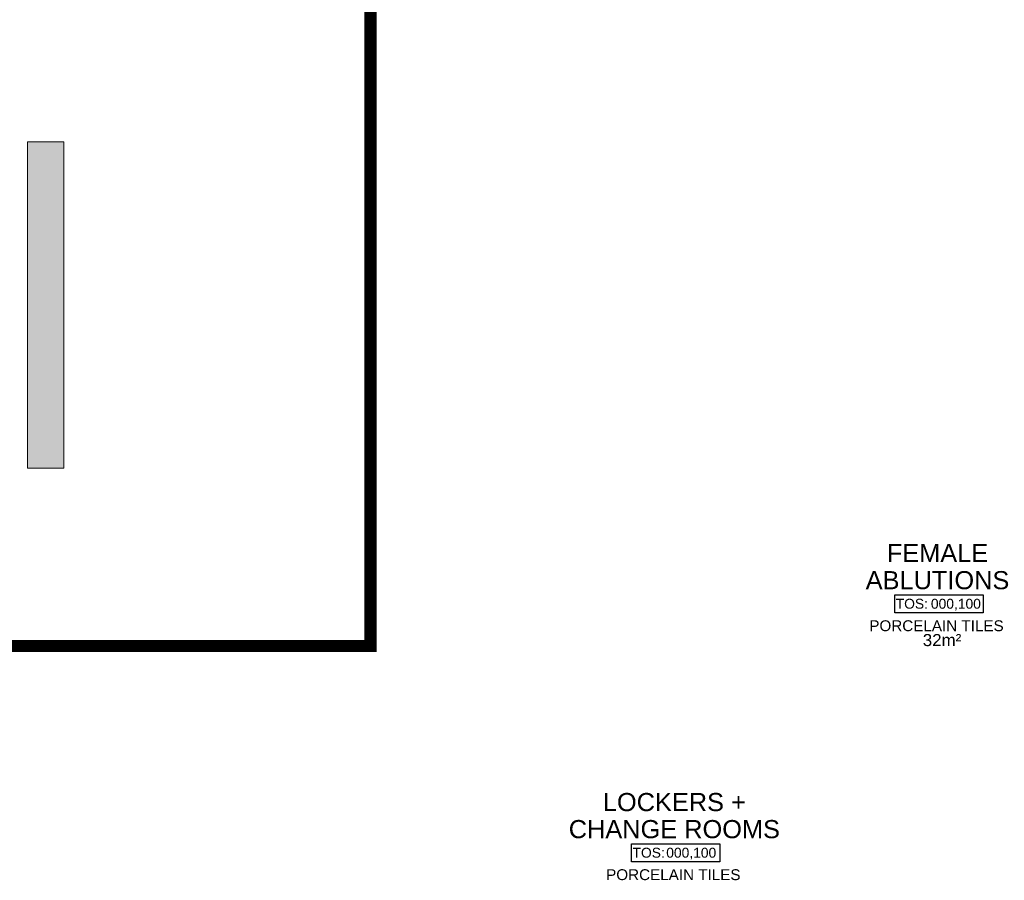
# Model space of a CAD drawing. Header units: millimetres. Extents: x -115474967 to 444143, y -74377 to 241828222.
# Tile 157 of 256: x -109166 to -101026, y 235928 to 243045. Entities that reach past the tile are written whole.
import ezdxf
from ezdxf.enums import TextEntityAlignment as Align

# ---------------------------------------------------------------- set-up
doc = ezdxf.new("R2010")
doc.units = ezdxf.units.MM
doc.header["$MEASUREMENT"] = 0
for name, color, linetype in [('00-1 FloorFinish', 1, 'Continuous'), ('00-1 FloorLevel', 7, 'Continuous'), ('A-DOOR NUMBERS', 7, 'Continuous')]:
    doc.layers.add(name, color=color, linetype=linetype)
doc.layers.add('00-1 Labels', color=4, linetype='Continuous', lineweight=35)
doc.layers.add('0_cons_01', color=40, linetype='Continuous', lineweight=0, plot=False)
doc.layers.add('New_B  _  FLOORS  _  Slabs.exist_Pen_No__101', color=7, linetype='Continuous', lineweight=13, true_color=0x747474)
doc.styles.add('ARIAL', font='arial.ttf')

# ---------------------------------------------------------------- blocks, each defined once
blk = doc.blocks.new('Room Tags')
at = {"layer": '00-1 FloorLevel', "color": 2}
blk.add_lwpolyline([(-571, -76), (646, -76), (646, -325), (-571, -325)], close=True, dxfattribs=at)
at = {"layer": '00-1 FloorFinish', "style": 'ARIAL'}
blk.add_attdef('F-FINISH', text='', height=150, dxfattribs=at).set_placement((5, -578), align=Align.CENTER)
at = {"layer": '00-1 FloorLevel', "style": 'ARIAL'}
blk.add_text('TOS:', height=136.4, dxfattribs=at).set_placement((-557, -200), align=Align.MIDDLE_LEFT)
blk.add_attdef('000,000', text='', height=136, dxfattribs=at).set_placement((607, -200), align=Align.MIDDLE_RIGHT)
at = {"layer": '00-1 Labels', "style": 'ARIAL'}
for tag, p in [('ROOM1?', (19, 746)), ('ROOM2?', (19, 373)), ('ROOM3?', (19, 0))]:
    blk.add_attdef(tag, text='', height=250, dxfattribs=at).set_placement(p, align=Align.CENTER)

msp = doc.modelspace()

# ---------------------------------------------------------------- hatches: boundary and pattern name
at = {"layer": 'New_B  _  FLOORS  _  Slabs.exist_Pen_No__101', "linetype": 'Continuous', "lineweight": 0, "true_color": 0xf0ed2d, "transparency": 33554559}
h = msp.add_hatch(color=2, dxfattribs=at)
h.dxf.hatch_style = 1
h.set_gradient(color1=(137, 45, 139), color2=(225, 188, 217), name='CYLINDER')
h.paths.add_polyline_path([(-109100.95661, 242035.04631), (-108800.95661, 242035.04631), (-108800.95661, 239335.04631), (-109100.95661, 239335.04631)])

# ---------------------------------------------------------------- linework, layer by layer
at = {"layer": '0_cons_01', "const_width": 100}
msp.add_lwpolyline([(-128530.80429, 254090.94116), (-106265.70573, 254090.94116), (-106265.70573, 237865.70406), (-128530.80429, 237865.70406)], close=True, dxfattribs=at)
at = {"layer": '0_cons_01', "ltscale": 0.005}
msp.add_lwpolyline([(-109100.95661, 242035.04631), (-108800.95661, 242035.04631), (-108800.95661, 239335.04631), (-109100.95661, 239335.04631)], close=True, dxfattribs=at)

# ---------------------------------------------------------------- block references
ref = msp.add_blockref('Room Tags', (-101589.5637, 238335.06945), dxfattribs=dict(xscale=0.6000000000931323, yscale=0.6000000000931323, zscale=0.6000000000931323))
ref.add_attrib('ROOM2?', 'FEMALE', dxfattribs={"layer": '00-1 Labels', "height": 150, "style": 'ARIAL'}).set_placement((-101578.1637, 238558.93125), align=Align.CENTER)
ref.add_attrib('ROOM3?', 'ABLUTIONS', dxfattribs={"layer": '00-1 Labels', "height": 150, "style": 'ARIAL'}).set_placement((-101578.1637, 238335.06945), align=Align.CENTER)
ref.add_attrib('000,000', '000,100', dxfattribs={"layer": '00-1 FloorLevel', "height": 81.818182, "style": 'ARIAL'}).set_placement((-101219.71304, 238214.9637), align=Align.MIDDLE_RIGHT)
ref.add_attrib('F-FINISH', 'PORCELAIN TILES', dxfattribs={"layer": '00-1 FloorFinish', "height": 90, "style": 'ARIAL'}).set_placement((-101586.51517, 237988.26993), align=Align.CENTER)
ref = msp.add_blockref('Room Tags', (-103765.13075, 236276.28891), dxfattribs=dict(xscale=0.6000000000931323, yscale=0.6000000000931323, zscale=0.6000000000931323))
ref.add_attrib('ROOM2?', 'LOCKERS +', dxfattribs={"layer": '00-1 Labels', "height": 150, "style": 'ARIAL'}).set_placement((-103753.73075, 236500.1507), align=Align.CENTER)
ref.add_attrib('ROOM3?', 'CHANGE ROOMS', dxfattribs={"layer": '00-1 Labels', "height": 150, "style": 'ARIAL'}).set_placement((-103753.73075, 236276.28891), align=Align.CENTER)
ref.add_attrib('000,000', '000,100', dxfattribs={"layer": '00-1 FloorLevel', "height": 81.818182, "style": 'ARIAL'}).set_placement((-103407.60827, 236156.18316), align=Align.MIDDLE_RIGHT)
ref.add_attrib('F-FINISH', 'PORCELAIN TILES', dxfattribs={"layer": '00-1 FloorFinish', "height": 90, "style": 'ARIAL'}).set_placement((-103762.08223, 235929.48939), align=Align.CENTER)

# ---------------------------------------------------------------- texts
at = {"layer": 'A-DOOR NUMBERS', "color": 1, "insert": (-101699.85324, 237964.69993), "char_height": 100, "width": 374.3282376, "attachment_point": 1, "style": 'ARIAL'}
msp.add_mtext('32m²', dxfattribs=at)

doc.saveas('drawing.dxf')
